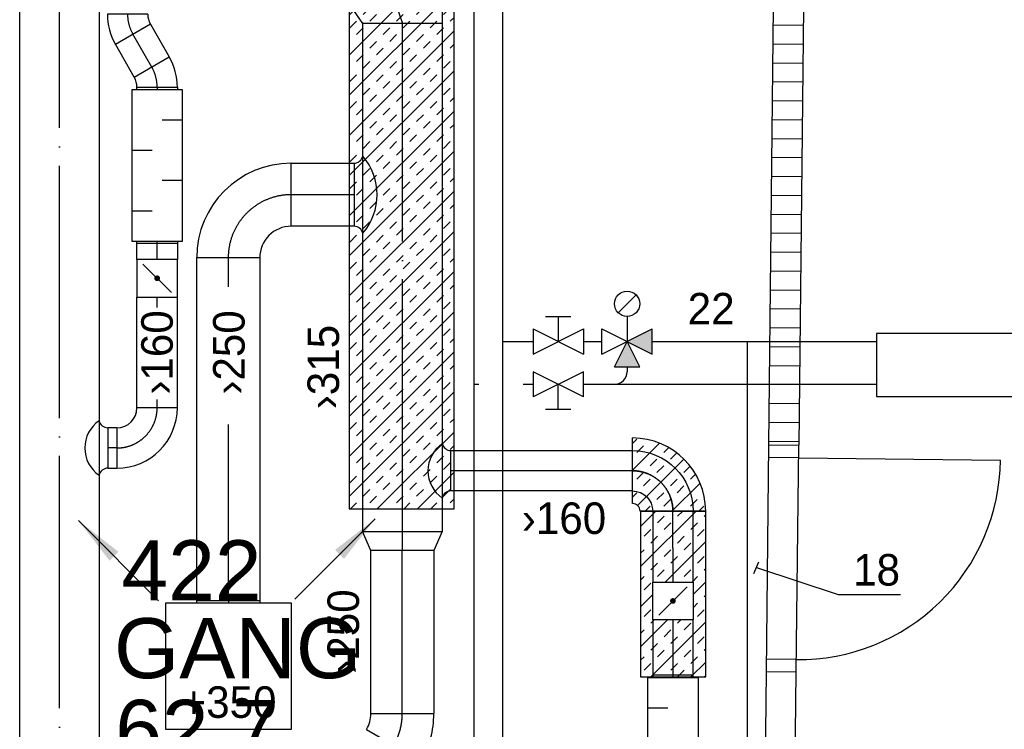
# Model space of a CAD drawing. Header units: millimetres. Extents: x 0 to 83130, y 0 to 53088.
# Tile 93 of 105: x 56948 to 60851, y 35059 to 37872. Entities that reach past the tile are written whole.
import ezdxf

# ---------------------------------------------------------------- set-up
doc = ezdxf.new("R2010")
doc.units = ezdxf.units.MM
doc.header["$LTSCALE"] = 50
doc.header["$MEASUREMENT"] = 0
doc.header["$PDMODE"] = 1
for name, pattern in [('2V-CENT', [23, 20, -1.5, 0, -1.5]), ('V-KU', [2, 1, 1]), ('V-V', [2, 1, 1])]:
    doc.linetypes.add(name, pattern=pattern)
doc.layers.get('0').update_dxf_attribs({"linetype": 'CONTINUOUS'})
for name, color, linetype in [('20604A200D001$0$832 Rominfo', 7, 'CONTINUOUS'), ('20604A200D001$0$A24-HEL1', 251, 'CONTINUOUS'), ('20604A200D001$0$A24-HEL2', 251, 'CONTINUOUS'), ('20604A200D001$0$A24-SKR1', 251, 'CONTINUOUS'), ('V060-', 3, 'CONTINUOUS'), ('V061-', 1, 'CONTINUOUS'), ('V070-', 3, 'CONTINUOUS'), ('V071-', 1, 'CONTINUOUS'), ('V110', 1, 'CONTINUOUS'), ('V110-', 6, 'CONTINUOUS'), ('V111-', 1, 'CONTINUOUS'), ('xref', 7, 'CONTINUOUS')]:
    doc.layers.add(name, color=color, linetype=linetype)
doc.styles.add('20604A200D001$0$Arial', font='arial.ttf', dxfattribs={"height": 238.125})
doc.styles.add('FISO', font='fiso')
doc.styles.add('ISO', font='ISO')
doc.styles.add('SIMPLEX', font='SIMPLEX')

# ---------------------------------------------------------------- blocks, each defined once
blk = doc.blocks.new('LD_P')
for p, q in [((-0.5, 0.5), (-0.5, -0.5)), ((0.5, 0.5), (-0.5, 0.5)), ((0.5, -0.5), (0.5, 0.5)), ((-0.5, -0.5), (0.5, -0.5))]:
    blk.add_line(p, q)
at = {"color": 1}
for p, q in [((-0.3, 0.5), (-0.3, 0.1)), ((0.1, 0.5), (0.1, 0.1)), ((-0.1, -0.5), (-0.1, -0.1)), ((0.3, -0.5), (0.3, -0.1))]:
    blk.add_line(p, q, dxfattribs=at)
blk = doc.blocks.new('C3A', base_point=(16246, 22590.5))
at = {"color": 0, "linetype": 'ByBlock'}
blk.add_line((16247, 22590.5), (16246, 22590.5), dxfattribs=at)
blk = doc.blocks.new('K3A', base_point=(16246, 22590.5))
at = {"color": 0, "linetype": 'ByBlock'}
for p, q in [((16246, 22591), (16247, 22591)), ((16247, 22591), (16247, 22590)), ((16247, 22590), (16246, 22590))]:
    blk.add_line(p, q, dxfattribs=at)
blk = doc.blocks.new('33A', base_point=(16246, 22590.5))
blk.add_point((16247, 22590.5))
at = {"color": 0, "linetype": 'ByBlock'}
blk.add_blockref('K3A', (16246, 22590.5), dxfattribs=at)
at = {"color": 1, "linetype": '2V-CENT'}
blk.add_blockref('C3A', (16246, 22590.5), dxfattribs=at)
at = {"style": 'SIMPLEX', "flags": 3}
blk.add_attdef('0', (16246, 22590.5), '', height=1, dxfattribs=at)
blk = doc.blocks.new('KSP_P', base_point=(16239.5, 22597.5))
at = {"color": 0, "linetype": 'ByBlock'}
for p, q in [((16240, 22598), (16239, 22598)), ((16239, 22598), (16239, 22597)), ((16240, 22597), (16240, 22598)), ((16239, 22597), (16240, 22597))]:
    blk.add_line(p, q, dxfattribs=at)
blk = doc.blocks.new('2SP_P', base_point=(16239.5, 22597.5))
for p in [(16239, 22597.5), (16240, 22597.5)]:
    blk.add_point(p)
at = {"color": 0, "linetype": 'ByBlock'}
blk.add_blockref('KSP_P', (16239.5, 22597.5), dxfattribs=at)
at = {"style": 'SIMPLEX', "flags": 3}
blk.add_attdef('0', (16239.5, 22597.5), '', height=1, dxfattribs=at)
blk = doc.blocks.new('SPJALL', base_point=(16229, 22594))
at = {"color": 1}
blk.add_line((16228.625, 22593.625), (16229.375, 22594.375), dxfattribs=at)
at = {"color": 1, "const_width": 0.075}
blk.add_lwpolyline([(16229, 22594.0375, -1), (16229, 22593.9625, -1), (16229, 22594.0375, -1)], format="xyb", dxfattribs=at)
blk = doc.blocks.new('CBOJ90_PB', base_point=(86107, 31352))
at = {"color": 0, "linetype": 'ByBlock'}
blk.add_arc((86106, 31353), 1, 270, 360, dxfattribs=at)
blk = doc.blocks.new('KBOJ90_PB', base_point=(86107, 31352))
at = {"color": 0, "linetype": 'ByBlock'}
for p, q in [((86106.5, 31353), (86107.5, 31353)), ((86106, 31352.5), (86106, 31351.5))]:
    blk.add_line(p, q, dxfattribs=at)
for radius in [1.5, 0.5]:
    blk.add_arc((86106, 31353), radius, 270, 360, dxfattribs=at)
blk = doc.blocks.new('3BOJ90_PB', base_point=(86107, 31352))
for p in [(86107, 31353), (86106, 31352)]:
    blk.add_point(p)
at = {"color": 1, "linetype": '2V-CENT'}
blk.add_blockref('CBOJ90_PB', (86107, 31352), dxfattribs=at)
at = {"color": 0, "linetype": 'ByBlock'}
blk.add_blockref('KBOJ90_PB', (86107, 31352), dxfattribs=at)
at = {"style": 'ISO', "flags": 3}
blk.add_attdef('0', (86107, 31352), '', height=1, dxfattribs=at)
blk = doc.blocks.new('CVDIMF_400X315X125', base_point=(2634, 22499.5))
at = {"color": 0, "linetype": 'ByBlock'}
blk.add_line((2571.5, 22499.5), (2696.5, 22542), dxfattribs=at)
blk = doc.blocks.new('KVDIMF_400X315X125', base_point=(2634, 22499.5))
at = {"color": 0, "linetype": 'ByBlock'}
for p, q in [((2571.5, 22299.5), (2571.5, 22699.5)), ((2571.5, 22699.5), (2696.5, 22699.5)), ((2696.5, 22699.5), (2696.5, 22384.5)), ((2696.5, 22384.5), (2571.5, 22299.5))]:
    blk.add_line(p, q, dxfattribs=at)
blk = doc.blocks.new('3VDIMF_400X315X125', base_point=(2634, 22499.5))
for p in [(2696.5, 22542), (2571.5, 22499.5)]:
    blk.add_point(p)
at = {"color": 0, "linetype": 'ByBlock'}
blk.add_blockref('KVDIMF_400X315X125', (2634, 22499.5), dxfattribs=at)
at = {"color": 1, "linetype": '2V-CENT'}
blk.add_blockref('CVDIMF_400X315X125', (2634, 22499.5), dxfattribs=at)
at = {"style": 'SIMPLEX', "flags": 3}
blk.add_attdef('0', (2634, 22499.5), '', height=1, dxfattribs=at)
blk = doc.blocks.new('TAK_P', base_point=(16247.5, 22586.5))
for p, q in [((16248, 22587), (16247, 22587)), ((16247, 22587), (16247, 22586)), ((16248, 22586), (16248, 22587)), ((16247, 22586), (16248, 22586))]:
    blk.add_line(p, q)
blk = doc.blocks.new('CCDIMF_315X250X75', base_point=(3095.5, 30301.1))
at = {"color": 0, "linetype": 'ByBlock'}
blk.add_line((3058, 30301.1), (3133, 30301.1), dxfattribs=at)
blk = doc.blocks.new('KCDIMF_315X250X75', base_point=(3095.5, 30301.1))
at = {"color": 0, "linetype": 'ByBlock'}
for p, q in [((3058, 30143.6), (3058, 30458.6)), ((3058, 30458.6), (3133, 30426.1)), ((3133, 30426.1), (3133, 30176.1)), ((3133, 30176.1), (3058, 30143.6))]:
    blk.add_line(p, q, dxfattribs=at)
blk = doc.blocks.new('3CDIMF_315X250X75', base_point=(3095.5, 30301.1))
for p in [(3058, 30301.1), (3133, 30301.1)]:
    blk.add_point(p)
at = {"color": 0, "linetype": 'ByBlock'}
blk.add_blockref('KCDIMF_315X250X75', (3095.5, 30301.1), dxfattribs=at)
at = {"color": 1, "linetype": '2V-CENT'}
blk.add_blockref('CCDIMF_315X250X75', (3095.5, 30301.1), dxfattribs=at)
at = {"style": 'SIMPLEX', "flags": 3}
blk.add_attdef('0', (3095.5, 30301.1), '', height=1, dxfattribs=at)
blk = doc.blocks.new('V420', base_point=(455, 404.5))
blk.add_line((455, 404.5), (464, 404.5))
blk.add_solid([(455, 404.5), (459, 405), (459, 404)])
blk = doc.blocks.new('V421', base_point=(455.5, 404.5))
at = {"rotation": 180}
blk.add_blockref('V420', (464.5, 404.5), dxfattribs=at)
blk = doc.blocks.new('CBOJ30_P', base_point=(16231.268, 22619))
at = {"color": 0, "linetype": 'ByBlock'}
blk.add_arc((16231, 22620), 1, 270, 300, dxfattribs=at)
blk = doc.blocks.new('KBOJ30_P', base_point=(16231.268, 22619))
at = {"color": 0, "linetype": 'ByBlock'}
for p, q in [((16231, 22619.5), (16231, 22618.5)), ((16231.25, 22619.567), (16231.75, 22618.701))]:
    blk.add_line(p, q, dxfattribs=at)
for radius in [0.5, 1.5]:
    blk.add_arc((16231, 22620), radius, 270, 300, dxfattribs=at)
blk = doc.blocks.new('3BOJ30_P', base_point=(16231.268, 22619))
for p in [(16231.5, 22619.134), (16231, 22619)]:
    blk.add_point(p)
at = {"color": 0, "linetype": 'ByBlock'}
blk.add_blockref('KBOJ30_P', (16231.268, 22619), dxfattribs=at)
at = {"color": 1, "linetype": '2V-CENT'}
blk.add_blockref('CBOJ30_P', (16231.268, 22619), dxfattribs=at)
at = {"style": 'ISO', "flags": 3}
blk.add_attdef('0', (16231.268, 22619), '', height=1, dxfattribs=at)
blk = doc.blocks.new('*X126')
at = {"color": 0}
for p, q in [((2210, 47022.9), (2227.4, 47040.3)), ((2210, 46916.8), (2317.4, 47024.2)), ((2227.4, 46987.2), (2253.9, 47013.8)), ((2333.5, 46987.2), (2353.2, 47007)), ((2229.7, 46777.4), (2413.6, 46961.3)), ((2280.4, 46934.2), (2306.9, 46960.7)), ((2360, 46960.7), (2385.2, 46985.9)), ((2306.9, 46907.7), (2333.5, 46934.2)), ((2413, 46907.7), (2438.6, 46933.3)), ((2227.4, 46881.2), (2253.9, 46907.7)), ((2253.9, 46854.7), (2280.4, 46881.2)), ((2360, 46854.7), (2386.5, 46881.2)), ((2439.5, 46881.2), (2460, 46901.7)), ((2366.2, 46754.8), (2477.7, 46866.3)), ((2386.5, 46828.1), (2413, 46854.7)), ((2210, 46810.7), (2227.4, 46828.1)), ((2306.9, 46801.6), (2333.5, 46828.1)), ((2333.5, 46775.1), (2360, 46801.6)), ((2439.5, 46775.1), (2466, 46801.6)), ((2260.2, 46754.8), (2280.4, 46775.1)), ((2472.3, 46754.8), (2492.6, 46775.1))]:
    blk.add_line(p, q, dxfattribs=at)
blk = doc.blocks.new('*X215')
at = {"color": 0}
for p, q in [((59409.4, 35703.6), (59629.4, 35923.6)), ((59409.4, 35862.7), (59470.3, 35923.6)), ((59556.1, 35903.3), (59576.3, 35923.6)), ((59662.1, 35903.3), (59667.5, 35908.7)), ((59476.5, 35876.8), (59503, 35903.3)), ((59503, 35850.3), (59529.6, 35876.8)), ((59609.1, 35850.3), (59635.6, 35876.8)), ((59423.5, 35823.8), (59450, 35850.3)), ((59635.6, 35823.8), (59662.1, 35850.3)), ((59450, 35797.3), (59476.5, 35823.8)), ((59507.4, 35642.6), (59667.5, 35802.7)), ((59556.1, 35797.3), (59582.6, 35823.8)), ((59582.6, 35770.8), (59609.1, 35797.3)), ((59409.4, 35756.7), (59423.5, 35770.8)), ((59503, 35744.2), (59529.6, 35770.8)), ((59450, 35691.2), (59476.5, 35717.7)), ((59529.6, 35717.7), (59556.1, 35744.2)), ((59635.6, 35717.7), (59662.1, 35744.2)), ((59476.5, 35664.7), (59503, 35691.2)), ((59582.6, 35664.7), (59609.1, 35691.2)), ((59662.1, 35691.2), (59667.5, 35696.6)), ((59409.4, 35650.6), (59423.5, 35664.7)), ((59423.5, 35611.7), (59450, 35638.2)), ((59613.5, 35642.6), (59635.6, 35664.7)), ((59617.5, 35593.6), (59667.5, 35643.6)), ((59409.4, 35544.5), (59457.5, 35592.7)), ((59617.5, 35540.6), (59635.6, 35558.6)), ((59662.1, 35585.1), (59667.5, 35590.5)), ((59423.5, 35505.6), (59450, 35532.1)), ((59635.6, 35505.6), (59662.1, 35532.1)), ((59409.4, 35385.4), (59516.5, 35492.6)), ((59449.7, 35266.7), (59667.5, 35484.5)), ((59450, 35479.1), (59463.5, 35492.6)), ((59556.1, 35479.1), (59569.5, 35492.6)), ((59582.6, 35452.6), (59609.1, 35479.1)), ((59409.4, 35438.5), (59423.5, 35452.6)), ((59503, 35426), (59529.6, 35452.6)), ((59450, 35373), (59476.5, 35399.5)), ((59529.6, 35399.5), (59556.1, 35426)), ((59635.6, 35399.5), (59662.1, 35426)), ((59476.5, 35346.5), (59503, 35373)), ((59582.6, 35346.5), (59609.1, 35373)), ((59662.1, 35373), (59667.5, 35378.4)), ((59409.4, 35332.4), (59423.5, 35346.5)), ((59423.5, 35293.5), (59450, 35320)), ((59529.6, 35293.5), (59556.1, 35320)), ((59608.8, 35266.7), (59667.5, 35325.4)), ((59609.1, 35320), (59635.6, 35346.5)), ((59556.1, 35267), (59582.6, 35293.5)), ((59502.7, 35266.7), (59503, 35267)), ((59662.1, 35267), (59667.5, 35272.3))]:
    blk.add_line(p, q, dxfattribs=at)
blk = doc.blocks.new('*X218')
at = {"color": 0}
for p, q in [((58255, 37572.1), (58615.9, 37933)), ((58255, 37731.2), (58456.8, 37933)), ((58255, 37890.3), (58297.7, 37933)), ((58389.3, 37918.6), (58403.7, 37933)), ((58495.4, 37918.6), (58509.8, 37933)), ((58309.8, 37892.1), (58336.3, 37918.6)), ((58521.9, 37892.1), (58548.4, 37918.6)), ((58628, 37892.1), (58654.5, 37918.6)), ((58256.8, 37839.1), (58283.3, 37865.6)), ((58336.3, 37865.6), (58362.8, 37892.1)), ((58442.4, 37865.6), (58468.9, 37892.1)), ((58468.9, 37839.1), (58495.4, 37865.6)), ((58575, 37839.1), (58601.5, 37865.6)), ((58654.5, 37865.6), (58670, 37881.1)), ((58255, 37413), (58670, 37828)), ((58283.3, 37812.5), (58309.8, 37839.1)), ((58389.3, 37812.5), (58415.9, 37839.1)), ((58601.5, 37812.5), (58628, 37839.1)), ((58255, 37784.3), (58256.8, 37786)), ((58336.3, 37759.5), (58362.8, 37786)), ((58415.9, 37786), (58442.4, 37812.5)), ((58521.9, 37786), (58548.4, 37812.5)), ((58548.4, 37759.5), (58575, 37786)), ((58362.8, 37733), (58389.3, 37759.5)), ((58468.9, 37733), (58495.4, 37759.5)), ((58654.5, 37759.5), (58670, 37775)), ((58283.3, 37706.5), (58309.8, 37733)), ((58309.8, 37680), (58336.3, 37706.5)), ((58415.9, 37680), (58442.4, 37706.5)), ((58495.4, 37706.5), (58521.9, 37733)), ((58601.5, 37706.5), (58628, 37733)), ((58628, 37680), (58654.5, 37706.5)), ((58255, 37678.2), (58256.8, 37680)), ((58255, 37253.9), (58670, 37668.9)), ((58442.4, 37653.4), (58468.9, 37680)), ((58548.4, 37653.4), (58575, 37680)), ((58256.8, 37626.9), (58283.3, 37653.4)), ((58362.8, 37626.9), (58389.3, 37653.4)), ((58389.3, 37600.4), (58415.9, 37626.9)), ((58495.4, 37600.4), (58521.9, 37626.9)), ((58575, 37626.9), (58601.5, 37653.4)), ((58309.8, 37573.9), (58336.3, 37600.4)), ((58521.9, 37573.9), (58548.4, 37600.4)), ((58628, 37573.9), (58654.5, 37600.4)), ((58256.8, 37520.9), (58283.3, 37547.4)), ((58336.3, 37547.4), (58362.8, 37573.9)), ((58442.4, 37547.4), (58468.9, 37573.9)), ((58468.9, 37520.9), (58495.4, 37547.4)), ((58575, 37520.9), (58601.5, 37547.4)), ((58654.5, 37547.4), (58670, 37562.9)), ((58255, 37094.8), (58670, 37509.8)), ((58283.3, 37494.3), (58309.8, 37520.9)), ((58389.3, 37494.3), (58415.9, 37520.9)), ((58601.5, 37494.3), (58628, 37520.9)), ((58255, 37466.1), (58256.8, 37467.8)), ((58336.3, 37441.3), (58362.8, 37467.8)), ((58415.9, 37467.8), (58442.4, 37494.3)), ((58521.9, 37467.8), (58548.4, 37494.3)), ((58548.4, 37441.3), (58575, 37467.8)), ((58362.8, 37414.8), (58389.3, 37441.3)), ((58468.9, 37414.8), (58495.4, 37441.3)), ((58654.5, 37441.3), (58670, 37456.8)), ((58283.3, 37388.3), (58309.8, 37414.8)), ((58309.8, 37361.8), (58336.3, 37388.3)), ((58415.9, 37361.8), (58442.4, 37388.3)), ((58495.4, 37388.3), (58521.9, 37414.8)), ((58601.5, 37388.3), (58628, 37414.8)), ((58628, 37361.8), (58654.5, 37388.3)), ((58255, 37360), (58256.8, 37361.8)), ((58255, 36935.7), (58670, 37350.7)), ((58442.4, 37335.2), (58468.9, 37361.8)), ((58548.4, 37335.2), (58575, 37361.8)), ((58256.8, 37308.7), (58283.3, 37335.2)), ((58362.8, 37308.7), (58389.3, 37335.2)), ((58389.3, 37282.2), (58415.9, 37308.7)), ((58495.4, 37282.2), (58521.9, 37308.7)), ((58575, 37308.7), (58601.5, 37335.2)), ((58309.8, 37255.7), (58336.3, 37282.2)), ((58521.9, 37255.7), (58548.4, 37282.2)), ((58628, 37255.7), (58654.5, 37282.2)), ((58336.3, 37229.2), (58362.8, 37255.7)), ((58442.4, 37229.2), (58468.9, 37255.7)), ((58654.5, 37229.2), (58670, 37244.7)), ((58255, 36776.6), (58670, 37191.6)), ((58256.8, 37202.7), (58283.3, 37229.2)), ((58283.3, 37176.1), (58309.8, 37202.7)), ((58389.3, 37176.1), (58415.9, 37202.7)), ((58468.9, 37202.7), (58495.4, 37229.2)), ((58575, 37202.7), (58601.5, 37229.2)), ((58601.5, 37176.1), (58628, 37202.7)), ((58415.9, 37149.6), (58442.4, 37176.1)), ((58521.9, 37149.6), (58548.4, 37176.1)), ((58255, 37147.9), (58256.8, 37149.6)), ((58336.3, 37123.1), (58362.8, 37149.6)), ((58362.8, 37096.6), (58389.3, 37123.1)), ((58468.9, 37096.6), (58495.4, 37123.1)), ((58548.4, 37123.1), (58575, 37149.6)), ((58654.5, 37123.1), (58670, 37138.6)), ((58283.3, 37070.1), (58309.8, 37096.6)), ((58495.4, 37070.1), (58521.9, 37096.6)), ((58601.5, 37070.1), (58628, 37096.6)), ((58255, 37041.8), (58256.8, 37043.6)), ((58309.8, 37043.6), (58336.3, 37070.1)), ((58415.9, 37043.6), (58442.4, 37070.1)), ((58442.4, 37017), (58468.9, 37043.6)), ((58548.4, 37017), (58575, 37043.6)), ((58628, 37043.6), (58654.5, 37070.1)), ((58255, 36617.5), (58670, 37032.5)), ((58256.8, 36990.5), (58283.3, 37017)), ((58362.8, 36990.5), (58389.3, 37017)), ((58575, 36990.5), (58601.5, 37017)), ((58309.8, 36937.5), (58336.3, 36964)), ((58389.3, 36964), (58415.9, 36990.5)), ((58495.4, 36964), (58521.9, 36990.5)), ((58521.9, 36937.5), (58548.4, 36964)), ((58628, 36937.5), (58654.5, 36964)), ((58336.3, 36911), (58362.8, 36937.5)), ((58442.4, 36911), (58468.9, 36937.5)), ((58654.5, 36911), (58670, 36926.5)), ((58256.8, 36884.5), (58283.3, 36911)), ((58283.3, 36857.9), (58309.8, 36884.5)), ((58389.3, 36857.9), (58415.9, 36884.5)), ((58468.9, 36884.5), (58495.4, 36911)), ((58575, 36884.5), (58601.5, 36911)), ((58601.5, 36857.9), (58628, 36884.5)), ((58255, 36458.4), (58670, 36873.4)), ((58415.9, 36831.4), (58442.4, 36857.9)), ((58521.9, 36831.4), (58548.4, 36857.9)), ((58255, 36829.7), (58256.8, 36831.4)), ((58336.3, 36804.9), (58362.8, 36831.4)), ((58362.8, 36778.4), (58389.3, 36804.9)), ((58468.9, 36778.4), (58495.4, 36804.9)), ((58548.4, 36804.9), (58575, 36831.4)), ((58654.5, 36804.9), (58670, 36820.4)), ((58283.3, 36751.9), (58309.8, 36778.4)), ((58495.4, 36751.9), (58521.9, 36778.4)), ((58601.5, 36751.9), (58628, 36778.4)), ((58255, 36723.6), (58256.8, 36725.4)), ((58309.8, 36725.4), (58336.3, 36751.9)), ((58415.9, 36725.4), (58442.4, 36751.9)), ((58442.4, 36698.8), (58468.9, 36725.4)), ((58548.4, 36698.8), (58575, 36725.4)), ((58628, 36725.4), (58654.5, 36751.9)), ((58255, 36299.3), (58670, 36714.3)), ((58256.8, 36672.3), (58283.3, 36698.8)), ((58362.8, 36672.3), (58389.3, 36698.8)), ((58575, 36672.3), (58601.5, 36698.8)), ((58309.8, 36619.3), (58336.3, 36645.8)), ((58389.3, 36645.8), (58415.9, 36672.3)), ((58495.4, 36645.8), (58521.9, 36672.3)), ((58521.9, 36619.3), (58548.4, 36645.8)), ((58628, 36619.3), (58654.5, 36645.8)), ((58336.3, 36592.8), (58362.8, 36619.3)), ((58442.4, 36592.8), (58468.9, 36619.3)), ((58654.5, 36592.8), (58670, 36608.3)), ((58256.8, 36566.3), (58283.3, 36592.8)), ((58468.9, 36566.3), (58495.4, 36592.8)), ((58575, 36566.3), (58601.5, 36592.8)), ((58255, 36140.2), (58670, 36555.2)), ((58283.3, 36539.7), (58309.8, 36566.3)), ((58389.3, 36539.7), (58415.9, 36566.3)), ((58415.9, 36513.2), (58442.4, 36539.7)), ((58521.9, 36513.2), (58548.4, 36539.7)), ((58601.5, 36539.7), (58628, 36566.3)), ((58255, 36511.5), (58256.8, 36513.2)), ((58336.3, 36486.7), (58362.8, 36513.2)), ((58548.4, 36486.7), (58575, 36513.2)), ((58654.5, 36486.7), (58670, 36502.2)), ((58283.3, 36433.7), (58309.8, 36460.2)), ((58362.8, 36460.2), (58389.3, 36486.7)), ((58468.9, 36460.2), (58495.4, 36486.7)), ((58495.4, 36433.7), (58521.9, 36460.2)), ((58601.5, 36433.7), (58628, 36460.2)), ((58309.8, 36407.2), (58336.3, 36433.7)), ((58415.9, 36407.2), (58442.4, 36433.7)), ((58628, 36407.2), (58654.5, 36433.7)), ((58255, 36405.4), (58256.8, 36407.2)), ((58255, 35981.1), (58670, 36396.1)), ((58256.8, 36354.1), (58283.3, 36380.6)), ((58362.8, 36354.1), (58389.3, 36380.6)), ((58442.4, 36380.6), (58468.9, 36407.2)), ((58548.4, 36380.6), (58575, 36407.2)), ((58575, 36354.1), (58601.5, 36380.6)), ((58389.3, 36327.6), (58415.9, 36354.1)), ((58495.4, 36327.6), (58521.9, 36354.1)), ((58309.8, 36301.1), (58336.3, 36327.6)), ((58336.3, 36274.6), (58362.8, 36301.1)), ((58442.4, 36274.6), (58468.9, 36301.1)), ((58521.9, 36301.1), (58548.4, 36327.6)), ((58628, 36301.1), (58654.5, 36327.6)), ((58256.8, 36248.1), (58283.3, 36274.6)), ((58468.9, 36248.1), (58495.4, 36274.6)), ((58575, 36248.1), (58601.5, 36274.6)), ((58654.5, 36274.6), (58670, 36290.1)), ((58283.3, 36221.5), (58309.8, 36248.1)), ((58366, 35933), (58670, 36237)), ((58389.3, 36221.5), (58415.9, 36248.1)), ((58415.9, 36195), (58442.4, 36221.5)), ((58521.9, 36195), (58548.4, 36221.5)), ((58601.5, 36221.5), (58628, 36248.1)), ((58255, 36193.3), (58256.8, 36195)), ((58336.3, 36168.5), (58362.8, 36195)), ((58548.4, 36168.5), (58575, 36195)), ((58654.5, 36168.5), (58670, 36184)), ((58283.3, 36115.5), (58309.8, 36142)), ((58362.8, 36142), (58389.3, 36168.5)), ((58468.9, 36142), (58495.4, 36168.5)), ((58495.4, 36115.5), (58521.9, 36142)), ((58601.5, 36115.5), (58628, 36142)), ((58309.8, 36089), (58336.3, 36115.5)), ((58415.9, 36089), (58442.4, 36115.5)), ((58628, 36089), (58654.5, 36115.5)), ((58255, 36087.2), (58256.8, 36089)), ((58256.8, 36035.9), (58283.3, 36062.4)), ((58362.8, 36035.9), (58389.3, 36062.4)), ((58442.4, 36062.4), (58468.9, 36089)), ((58525.1, 35933), (58670, 36077.9)), ((58548.4, 36062.4), (58575, 36089)), ((58575, 36035.9), (58601.5, 36062.4)), ((58389.3, 36009.4), (58415.9, 36035.9)), ((58495.4, 36009.4), (58521.9, 36035.9)), ((58309.8, 35982.9), (58336.3, 36009.4)), ((58336.3, 35956.4), (58362.8, 35982.9)), ((58442.4, 35956.4), (58468.9, 35982.9)), ((58521.9, 35982.9), (58548.4, 36009.4)), ((58628, 35982.9), (58654.5, 36009.4)), ((58259.9, 35933), (58283.3, 35956.4)), ((58472, 35933), (58495.4, 35956.4)), ((58578.1, 35933), (58601.5, 35956.4)), ((58654.5, 35956.4), (58670, 35971.9))]:
    blk.add_line(p, q, dxfattribs=at)
blk = doc.blocks.new('20604A200D001')
at = {"layer": '20604A200D001$0$A24-HEL1', "color": 7}
for points in [[(75385.9, 33855.6), (75376.1, 32955.7)], [(75496.1, 32954.4), (75505.9, 33854.3)], [(75505.3, 33804.3), (75385.3, 33805.7)], [(75505.3, 33804.3), (76305.3, 33795.6)], [(75496.6, 33004.4), (75376.6, 33005.7)], [(75376.1, 32955.7), (75369.5, 32355.7)], [(75496.1, 32954.4), (75376.1, 32955.7)], [(75489.5, 32354.4), (75496.1, 32954.4)]]:
    blk.add_lwpolyline(points, dxfattribs=at)
blk.add_arc((75505.3, 33804.3), 800, 269.3751, 359.3752, dxfattribs=at)
at = {"layer": '20604A200D001$0$A24-HEL2', "color": 7}
for points in [[(75404.8, 35590.5), (75385.9, 33855.6)], [(75524.8, 35589.2), (75505.9, 33854.3)], [(75385.9, 33855.6), (75505.9, 33854.3)]]:
    blk.add_lwpolyline(points, dxfattribs=at)
at = {"layer": '20604A200D001$0$A24-SKR1', "color": 7}
for points in [[(75404, 35520.8), (75524, 35519.5)], [(75403.2, 35445.8), (75523.2, 35444.5)], [(75402.4, 35370.8), (75522.4, 35369.5)], [(75401.6, 35295.8), (75521.6, 35294.5)], [(75400.8, 35220.8), (75520.8, 35219.5)], [(75399.9, 35145.8), (75519.9, 35144.5)], [(75399.1, 35070.8), (75519.1, 35069.5)], [(75398.3, 34995.8), (75518.3, 34994.5)], [(75397.5, 34920.8), (75517.5, 34919.5)], [(75396.7, 34845.8), (75516.7, 34844.5)], [(75395.9, 34770.8), (75515.9, 34769.5)], [(75395, 34695.8), (75515, 34694.5)], [(75394.2, 34620.8), (75514.2, 34619.5)], [(75393.4, 34545.9), (75513.4, 34544.5)], [(75392.6, 34470.9), (75512.6, 34469.6)], [(75391.8, 34395.9), (75511.8, 34394.6)], [(75390.9, 34320.9), (75510.9, 34319.6)], [(75390.1, 34245.9), (75510.1, 34244.6)], [(75389.3, 34170.9), (75509.3, 34169.6)], [(75388.5, 34095.9), (75508.5, 34094.6)], [(75387.7, 34020.9), (75507.7, 34019.6)], [(75386.9, 33945.9), (75506.9, 33944.6)], [(75386, 33870.9), (75506, 33869.6)]]:
    blk.add_lwpolyline(points, dxfattribs=at)
at = {"layer": '20604A200D001$0$832 Rominfo', "color": 7, "style": '20604A200D001$0$Arial'}
for s, p in [('422', (72821.8, 33239.5)), ('GANG', (72792, 32930.7)), ('62.7', (72796.8, 32606.9))]:
    blk.add_text(s, height=238.12, dxfattribs=at).set_placement(p)

msp = doc.modelspace()

# ---------------------------------------------------------------- linework, layer by layer
at = {"layer": 'V060-', "linetype": 'Continuous'}
for p, q in [((56948.5, 33992.55), (56948.52, 42524.07)), ((57263.52, 42524.07), (57263.5, 33992.55)), ((58308.3, 35842.65, 274.58), (58308.3, 37856.58, 274.58)), ((58623.3, 37856.58, 274.58), (58623.3, 35842.65, 274.58)), ((57466.82, 37853.83), (57541.38, 37723.92)), ((57402.62, 37644.27), (57328.05, 37774.17)), ((58025.02, 37303), (58273.8, 37303, 274.58)), ((58273.8, 37053, 274.58), (58025.02, 37053)), ((57413.44, 36921.65), (57413.44, 36984.1)), ((57573.44, 36984.1), (57573.44, 36921.65)), ((57650.02, 35569), (57650.02, 36928.52)), ((57900.02, 36928.52), (57900.02, 35569)), ((57413.44, 36333.99), (57413.44, 36771.69)), ((57573.44, 36333.99), (57573.44, 36771.69)), ((57333.44, 36253.99), (57297.99, 36253.99)), ((58657.79, 36163.61), (59377.52, 36163.61)), ((57297.99, 36093.99), (57333.44, 36093.99)), ((59377.53, 36003.61), (58657.79, 36003.61)), ((59457.53, 35923.61), (59457.53, 35777.35)), ((59617.53, 35777.36), (59617.53, 35923.62)), ((58340, 35120.95, 274), (58340, 35767, 274)), ((58590, 35767, 274), (58590, 35120.95, 274)), ((59457.53, 35777.35), (59457.54, 35642.56)), ((59617.54, 35642.56), (59617.53, 35777.36)), ((59457.55, 35492.59), (59457.56, 35273.56)), ((59617.56, 35273.56), (59617.55, 35492.6))]:
    msp.add_line(p, q, dxfattribs=at)
at = {"layer": 'V060-', "color": 1, "linetype": '2V-CENT'}
for p, q in [((57106, 33992.55), (57106, 39486.09)), ((58465.8, 35842.65, 274.58), (58465.8, 37856.58, 274.58)), ((57472, 37684.1), (57397.44, 37814)), ((58273.8, 37178, 274.58), (58025.02, 37178)), ((57493.44, 36921.65), (57493.44, 36984.1)), ((57775.02, 36928.52), (57775.02, 36812.22)), ((57493.44, 36730.55), (57493.44, 36771.69)), ((57493.44, 36333.99), (57493.44, 36366.02)), ((57775.02, 36267.61), (57775.02, 35569)), ((57333.44, 36173.99), (57297.99, 36173.99)), ((59377.52, 36083.61), (58657.79, 36083.61)), ((59537.53, 35777.35), (59537.53, 35923.61)), ((58465, 35120.95, 274), (58465, 35767, 274)), ((59537.53, 35777.35), (59537.54, 35642.56)), ((59537.55, 35492.6), (59537.56, 35273.56))]:
    msp.add_line(p, q, dxfattribs=at)
at = {"layer": 'V060-'}
for p, q in [((58273.8, 37303, 274.58), (58273.8, 37053, 274.58)), ((57297.99, 36253.99), (57297.99, 36093.99)), ((58657.79, 36003.61), (58657.79, 36163.61))]:
    msp.add_line(p, q, dxfattribs=at)
at = {"layer": 'V060-', "color": 1, "linetype": 'Continuous'}
for p, q in [((59377.52, 35953.61), (59377.52, 36213.61)), ((59407.52, 35923.61), (59667.52, 35923.61))]:
    msp.add_line(p, q, dxfattribs=at)
at = {"layer": 'V060-', "color": 1}
for points in [[(58254.99, 35933), (58669.99, 35933), (58669.99, 37933), (58254.99, 37933)], [(59667.52, 35923.61), (59409.38, 35923.61), (59409.38, 35266.65), (59667.52, 35266.65)]]:
    msp.add_lwpolyline(points, close=True, dxfattribs=at)
at = {"layer": 'V060-'}
for centre, radius, start, end in [((58273.47, 37338.67, 274.58), 35.67, 270.51839, 347.40847), ((58131.43, 37178, 274.58), 233.79, 319.159, 400.84391), ((58273.48, 37017.33, 274.58), 35.67, 12.59565, 89.48574), ((57337.29, 36173.99), 130.71, 124.36745, 235.63255), ((57298.32, 36289.66), 35.67, 192.59359, 269.48368), ((58697.08, 36083.61), 130.71, 124.36951, 235.63462), ((58658.11, 36199.28), 35.67, 192.59565, 269.48574), ((57298.32, 36058.31), 35.67, 90.51632, 167.40641), ((58658.11, 35967.93), 35.67, 90.51839, 167.40847)]:
    msp.add_arc(centre, radius, start, end, dxfattribs=at)
at = {"layer": 'V060-', "color": 1, "linetype": 'Continuous'}
for radius in [290, 30]:
    msp.add_arc((59377.52, 35923.61), radius, 0, 90, dxfattribs=at)
at = {"layer": 'V060-', "color": 1, "linetype": '2V-CENT'}
msp.add_arc((59377.52, 35923.61), 160, 0, 90, dxfattribs=at)
at = {"layer": 'V110'}
for p, q in [((62944.15, 36627.63), (60344.15, 36627.63)), ((60344.15, 36627.63), (60344.15, 36377.63)), ((60344.15, 36377.63), (62944.15, 36377.63))]:
    msp.add_line(p, q, dxfattribs=at)
at = {"layer": 'V110-', "linetype": 'V-KU'}
for p, q in [((58862.55, 43691.7), (58862.55, 35000.41)), ((58747.99, 43522.4), (58747.99, 35026.26)), ((58862.55, 36595.7), (58983.04, 36595.7)), ((59183.04, 36595.7), (59255.91, 36595.7)), ((59455.91, 36595.7), (60344.15, 36595.7)), ((59833.56, 33871.85), (59833.56, 36595.7)), ((58751.24, 36426.4), (58768.72, 36426.4)), ((58943.72, 36426.4), (58983.04, 36426.4)), ((59183.04, 36426.4), (60344.15, 36426.4))]:
    msp.add_line(p, q, dxfattribs=at)
at = {"layer": 'V110-', "color": 1}
for p, q in [((59320.56, 36710.34), (59391.27, 36781.05)), ((59033.04, 36695.7), (59133.04, 36695.7)), ((59083.04, 36695.7), (59083.04, 36595.7)), ((59355.91, 36695.7), (59355.91, 36595.7)), ((58983.04, 36545.7), (59183.04, 36645.7)), ((58983.04, 36645.7), (59183.04, 36545.7)), ((58983.04, 36645.7), (58983.04, 36545.7)), ((59183.04, 36645.7), (59183.04, 36545.7)), ((59255.91, 36545.7), (59455.91, 36645.7)), ((59255.91, 36645.7), (59455.91, 36545.7)), ((59255.91, 36545.7), (59255.91, 36645.7)), ((59455.91, 36545.7), (59455.91, 36645.7)), ((59305.91, 36495.7), (59355.91, 36595.7)), ((59405.91, 36495.7), (59355.91, 36595.7)), ((59305.91, 36495.7), (59405.91, 36495.7)), ((59183.04, 36476.4), (58983.04, 36376.4)), ((59183.04, 36376.4), (58983.04, 36476.4)), ((58983.04, 36476.4), (58983.04, 36376.4)), ((59183.04, 36376.4), (59183.04, 36476.4)), ((59083.04, 36326.4), (59083.04, 36426.4)), ((59133.04, 36326.4), (59033.04, 36326.4))]:
    msp.add_line(p, q, dxfattribs=at)
at = {"layer": 'V110-', "linetype": 'V-V'}
msp.add_line((59355.91, 36495.7), (59355.91, 36476.4), dxfattribs=at)
at = {"layer": 'V110-', "color": 1}
msp.add_circle((59355.91, 36745.7), 50, dxfattribs=at)
at = {"layer": 'V110-', "linetype": 'V-V'}
msp.add_arc((59305.91, 36476.4), 50, 270, 360, dxfattribs=at)
at = {"layer": 'V110-'}
for points in [[(59455.91, 36545.7), (59455.91, 36645.7), (59355.91, 36595.7)], [(59305.91, 36495.7), (59405.91, 36495.7), (59355.91, 36595.7)]]:
    msp.add_solid(points, dxfattribs=at)
at = {"layer": 'V111-'}
for p, q in [((59858.49, 35676.86), (59878.69, 35722.6)), ((59868.59, 35699.73), (60192.84, 35593.28)), ((60192.84, 35593.28), (60439.16, 35593.28))]:
    msp.add_line(p, q, dxfattribs=at)

# ---------------------------------------------------------------- block references
at = {"layer": 'V060-', "linetype": 'Continuous', "rotation": 270}
for name, p in [('3VDIMF_400X315X125', (58423.3, 37919.08, 274.58)), ('3CDIMF_315X250X75', (58465, 35805, 274))]:
    msp.add_blockref(name, p, dxfattribs=at)
at = {"layer": 'V060-', "color": 1}
for name, p in [('*X218', (0, 0)), ('*X126', (57167.56, -10831.24)), ('*X215', (0, 0))]:
    msp.add_blockref(name, p, dxfattribs=at)
at = {"layer": 'V060-', "linetype": 'Continuous'}
for name, p, xscale, yscale, zscale, rotation in [('3BOJ30_P', (57376, 37851.13), 160, 160, 160, 270), ('3BOJ30_P', (57493.44, 37646.97), 160.0000000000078, 160.0000000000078, 160.0000000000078, 90), ('33A', (57493.44, 37594.1), 10, 160.0000000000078, 10, 90), ('3BOJ90_PB', (57775.02, 37178), 250.0000000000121, 250.0000000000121, 250.0000000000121, 180), ('33A', (57493.44, 36994.1), 10, 160.0000000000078, 10, 270), ('2SP_P', (57493.44, 36846.69), 150, 160.0000000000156, 150, 270), ('3BOJ90_PB', (59537.52, 36083.61), -160, 160, 160, 180.0020613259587), ('2SP_P', (59537.55, 35567.56), -150, 160.0000000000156, 150, 270.0020613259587), ('33A', (59537.56, 35263.56), -10, 160.0000000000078, 10, 270.0020613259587), ('3BOJ30_P', (58465, 35053.96, 274), 250.0000000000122, 250.0000000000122, 250.0000000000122, 60.00000000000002)]:
    msp.add_blockref(name, p, dxfattribs=dict(at, xscale=xscale, yscale=yscale, zscale=zscale, rotation=rotation))
at = {"layer": 'V060-'}
for name, p, xscale, yscale, zscale, rotation in [('LD_P', (57493.44, 37294.1), 600, 200, 600, 270), ('SPJALL', (57493.44, 36846.69), 150, 150, 150, 270), ('SPJALL', (59537.55, 35567.56), -150, 150, 150, 270.0020613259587), ('LD_P', (59537.57, 34963.56), -600, 200, 600, 270.0020613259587)]:
    msp.add_blockref(name, p, dxfattribs=dict(at, xscale=xscale, yscale=yscale, zscale=zscale, rotation=rotation))
at = {"layer": 'V060-', "linetype": 'Continuous', "xscale": 160, "yscale": 160, "zscale": 160}
msp.add_blockref('3BOJ90_PB', (57493.44, 36173.99), dxfattribs=at)
at = {"layer": 'V070-'}
for name, p, xscale, yscale, zscale, rotation in [('V421', (57499.23, 35567.94), 50, 50, 50, 135), ('V421', (58039.09, 35575.2), 50, 50, 50, 45), ('TAK_P', (57775.96, 35309.15), 500, 500, 500, 90)]:
    msp.add_blockref(name, p, dxfattribs=dict(at, xscale=xscale, yscale=yscale, zscale=zscale, rotation=rotation))
at = {"layer": 'V070-', "linetype": 'Continuous', "xscale": 10, "yscale": 250, "zscale": 10, "rotation": 90}
msp.add_blockref('33A', (57775.96, 35559.15), dxfattribs=at)
at = {"layer": 'xref'}
msp.add_blockref('20604A200D001', (-15469.5, 2330.58), dxfattribs=at)

# ---------------------------------------------------------------- texts
at = {"layer": 'V061-', "color": 1, "style": 'FISO'}
for s, p in [('›160', (57555.15, 36385.4)), ('›250', (57839.98, 36385.4)), ('›315', (58214.24, 36327.44)), ('›250', (58293.31, 35278.97))]:
    msp.add_text(s, height=125, rotation=90, dxfattribs=at).set_placement(p)
msp.add_text('›160', height=125, dxfattribs=at).set_placement((58938.65, 35833.17))
at = {"layer": 'V071-', "color": 1, "style": 'FISO'}
msp.add_text('+350', height=125, dxfattribs=at).set_placement((57589.96, 35104.13))
at = {"layer": 'V111-', "color": 1, "style": 'FISO'}
for s, p in [('22', (59596.11, 36663.63)), ('18', (60251.82, 35628.58))]:
    msp.add_text(s, height=125, dxfattribs=at).set_placement(p)

doc.saveas('drawing.dxf')
